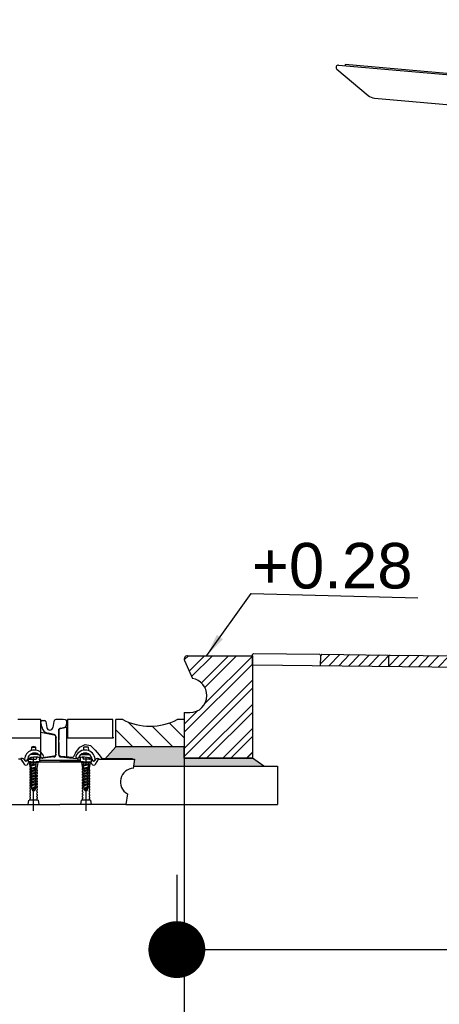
# Model space of a CAD drawing. Header units: millimetres. Extents: x 96940 to 101272, y 432237 to 434659.
# Tile 23 of 256: x 97654.62 to 97656.46, y 432600.13 to 432604.45. Entities that reach past the tile are written whole.
import ezdxf

# ---------------------------------------------------------------- set-up
doc = ezdxf.new("R2010")
doc.units = ezdxf.units.MM
doc.linetypes.add('GWI_DASHED', pattern=[5, 3.5, -1.5])
for name, color, linetype in [('NW_IP_maatvoering', 15, 'Continuous'), ('NW_profiel', 7, 'Continuous'), ('NW_profiel_arcering', 254, 'Continuous'), ('R_BN_N_Halte_ABRI', 2, 'Continuous'), ('R_BN_T_N_Halte_Blindengeleidelijn', 9, 'Continuous')]:
    doc.layers.add(name, color=color, linetype=linetype)
doc.styles.add('Arial Narrow', font='ARIALN.TTF')
doc.styles.add('DSV_ARIAL', font='arial.ttf')
doc.styles.get("Standard").update_dxf_attribs({"font": 'romans.shx'})
doc.dimstyles.new('DSV_0500', dxfattribs={"dimtxt": 0.8, "dimasz": 0.25, "dimexe": 0, "dimexo": 0.5, "dimgap": 0.1, "dimtad": 0, "dimtih": 1, "dimtoh": 1, "dimdsep": 46, "dimtxsty": 'Arial Narrow', "dimblk": 'DOT', "dimcen": 0.25, "dimaunit": 2, "dimazin": 2, "dimtfac": 1, "dimtmove": 1, "dimatfit": 3, "dimfxl": 1, "dimtolj": 1, "dimtzin": 0, "dimarcsym": 0})
doc.dimstyles.new('RET 1-500', dxfattribs={"dimtxt": 1, "dimasz": 1, "dimexe": 0.3, "dimexo": 0, "dimgap": 0.3, "dimtad": 1, "dimdec": 3, "dimzin": 1, "dimtxsty": 'Standard', "dimcen": 0, "dimclrd": 1, "dimclre": 1, "dimclrt": 7, "dimaunit": 2, "dimadec": 4, "dimazin": 0, "dimtfac": 1, "dimtdec": 3, "dimtofl": 0, "dimtmove": 0, "dimatfit": 0, "dimfxl": 1, "dimarcsym": 0})
doc.dimstyles.get("Standard").update_dxf_attribs({"dimtxt": 0.18, "dimasz": 0.18, "dimexe": 0.18, "dimexo": 0.0625, "dimgap": 0.09, "dimtad": 0, "dimtih": 1, "dimtoh": 1, "dimdec": 4, "dimzin": 0, "dimdsep": 46, "dimtxsty": 'Standard', "dimcen": 0.09, "dimadec": 0, "dimazin": 0, "dimtfac": 1, "dimtdec": 4, "dimtofl": 0, "dimtmove": 0, "dimatfit": 3, "dimfxl": 1, "dimtolj": 1, "dimtzin": 0, "dimarcsym": 0})

# ---------------------------------------------------------------- blocks, each defined once
blk = doc.blocks.new('_Dot')
at = {"color": 0, "linetype": 'ByBlock', "lineweight": -2}
blk.add_line((-0.5, 0), (-1, 0), dxfattribs=at)
at = {"color": 0, "linetype": 'ByBlock', "const_width": 0.5}
blk.add_lwpolyline([(-0.25, 0, 1), (0.25, 0, 1)], format="xyb", close=True, dxfattribs=at)
blk = doc.blocks.new('*D64')
at = {"layer": 'Defpoints', "color": 0, "transparency": 16777216}
for p in [(97655.3096, 432601.1953), (97660.3096, 432601.1953), (97660.3096, 432600.3666)]:
    blk.add_point(p, dxfattribs=at)
at = {"layer": 'NW_IP_maatvoering', "color": 0, "lineweight": -2, "transparency": 16777216}
for p, q in [((97655.3096, 432600.6953), (97655.3096, 432600.3666)), ((97660.3096, 432600.6953), (97660.3096, 432600.3666)), ((97655.5596, 432600.3666), (97657.6022, 432600.3666)), ((97660.0596, 432600.3666), (97658.017, 432600.3666))]:
    blk.add_line(p, q, dxfattribs=at)
at = {"layer": 'NW_IP_maatvoering', "color": 0, "lineweight": -2, "transparency": 16777216, "xscale": 0.25, "yscale": 0.25, "zscale": 0.25}
for p, rotation in [((97655.3096, 432600.3666), 180.0000000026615), ((97660.3096, 432600.3666), 2.661539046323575e-09)]:
    blk.add_blockref('_Dot', p, dxfattribs=dict(at, rotation=rotation))
at = {"layer": 'NW_IP_maatvoering', "color": 0, "transparency": 16777216, "insert": (97657.8096, 432600.3666), "char_height": 0.2, "attachment_point": 5, "rotation": 283.4821, "style": 'Arial Narrow'}
blk.add_mtext('\\A1;5', dxfattribs=at)
blk = doc.blocks.new('*D48')
at = {"layer": 'Defpoints', "color": 0, "linetype": 'Continuous', "ltscale": 0.05, "transparency": 16777216}
for p in [(97660.3418, 432601.4901), (97655.3417, 432601.4075), (97660.3418, 432599.9222)]:
    blk.add_point(p, dxfattribs=at)
at = {"layer": 'R_BN_T_N_Halte_Blindengeleidelijn', "color": 0, "linetype": 'Continuous', "lineweight": -2, "ltscale": 0.05, "transparency": 16777216}
for p, q in [((97660.3418, 432601.4276), (97660.3418, 432599.7422)), ((97655.3417, 432601.345), (97655.3417, 432599.7422)), ((97655.5217, 432599.9222), (97657.373, 432599.9222)), ((97660.1618, 432599.9222), (97658.393, 432599.9222))]:
    blk.add_line(p, q, dxfattribs=at)
at = {"layer": 'R_BN_T_N_Halte_Blindengeleidelijn', "color": 0, "linetype": 'Continuous', "ltscale": 0.05, "transparency": 16777216}
for points in [[(97655.5217, 432599.9522), (97655.5217, 432599.8922), (97655.3417, 432599.9222)], [(97660.1618, 432599.9522), (97660.1618, 432599.8922), (97660.3418, 432599.9222)]]:
    blk.add_solid(points, dxfattribs=at)
at = {"layer": 'R_BN_T_N_Halte_Blindengeleidelijn', "color": 0, "linetype": 'Continuous', "ltscale": 0.05, "transparency": 16777216, "insert": (97657.883, 432599.9222), "char_height": 0.18, "attachment_point": 5}
blk.add_mtext('\\A1;5.0001', dxfattribs=at)
blk = doc.blocks.new('*D53')
at = {"layer": 'Defpoints', "color": 0, "linetype": 'Continuous', "ltscale": 0.05, "transparency": 16777216}
for p in [(97638.9518, 432601.1575), (97660.3418, 432601.1575), (97660.3418, 432598.0292)]:
    blk.add_point(p, dxfattribs=at)
at = {"layer": 'R_BN_T_N_Halte_Blindengeleidelijn', "color": 0, "linetype": 'Continuous', "lineweight": -2, "ltscale": 0.05, "transparency": 16777216}
for p, q in [((97638.9518, 432601.095), (97638.9518, 432597.8492)), ((97660.3418, 432601.095), (97660.3418, 432597.8492)), ((97639.1318, 432598.0292), (97649.7505, 432598.0292)), ((97660.1618, 432598.0292), (97650.9934, 432598.0292))]:
    blk.add_line(p, q, dxfattribs=at)
at = {"layer": 'R_BN_T_N_Halte_Blindengeleidelijn', "color": 0, "linetype": 'Continuous', "ltscale": 0.05, "transparency": 16777216}
for points in [[(97639.1318, 432598.0592), (97639.1318, 432597.9992), (97638.9518, 432598.0292)], [(97660.1618, 432598.0592), (97660.1618, 432597.9992), (97660.3418, 432598.0292)]]:
    blk.add_solid(points, dxfattribs=at)
at = {"layer": 'R_BN_T_N_Halte_Blindengeleidelijn', "color": 0, "linetype": 'Continuous', "ltscale": 0.05, "transparency": 16777216, "insert": (97650.3719, 432598.0292), "char_height": 0.18, "attachment_point": 5}
blk.add_mtext('\\A1;21.3900', dxfattribs=at)
blk = doc.blocks.new('*D719')
at = {"layer": 'Defpoints', "color": 0, "transparency": 16777216}
for p in [(97651.2123, 432605.9666), (97651.2123, 432602.0642), (97651.525, 432602.0642)]:
    blk.add_point(p, dxfattribs=at)
at = {"layer": 'R_BN_N_Halte_ABRI', "color": 1, "lineweight": -2, "transparency": 16777216}
for p, q in [((97650.2123, 432605.9666), (97649.2123, 432605.9666)), ((97651.2123, 432602.0642), (97651.2123, 432605.9666)), ((97651.2123, 432605.9666), (97651.525, 432605.9666)), ((97651.525, 432602.0642), (97651.525, 432605.9666)), ((97652.525, 432605.9666), (97658.125, 432605.9666))]:
    blk.add_line(p, q, dxfattribs=at)
at = {"layer": 'R_BN_N_Halte_ABRI', "color": 1, "transparency": 16777216}
for points in [[(97650.2123, 432606.1333), (97650.2123, 432605.7999), (97651.2123, 432605.9666)], [(97652.525, 432606.1333), (97652.525, 432605.7999), (97651.525, 432605.9666)]]:
    blk.add_solid(points, dxfattribs=at)
at = {"layer": 'R_BN_N_Halte_ABRI', "color": 7, "transparency": 16777216, "insert": (97655.825, 432606.8618), "char_height": 1, "attachment_point": 5}
blk.add_mtext('0,313', dxfattribs=at)

msp = doc.modelspace()

# ---------------------------------------------------------------- hatches: boundary and pattern name
at = {"layer": 'NW_profiel_arcering'}
h = msp.add_hatch(dxfattribs=at)
h.set_pattern_fill('ANSI32', color=256, scale=0.2, angle=-360, style=0)
h.set_pattern_definition([(45, (97645.49898, 432601.37746), (-0.053033, 0.053033), []), (45, (97645.53434, 432601.37746), (-0.053033, 0.053033), [])])
edge = h.paths.add_edge_path()
edge.add_ellipse((97655.36668, 432601.48263), major_axis=(-0.05309, 0.05309), ratio=1, start_angle=135, end_angle=224.93389, ccw=False)
edge.add_line((97655.36668, 432601.40754), (97655.34177, 432601.40754))
edge.add_line((97655.34177, 432601.40754), (97655.34177, 432601.37746))
edge.add_line((97655.34177, 432601.37746), (97655.3423, 432601.37746))
edge.add_line((97655.3423, 432601.37746), (97655.3423, 432601.26246))
edge.add_line((97655.3423, 432601.26246), (97655.34177, 432601.26246))
edge.add_line((97655.34177, 432601.26246), (97655.34177, 432601.20754))
edge.add_line((97655.34177, 432601.20754), (97655.64177, 432601.20754))
edge.add_line((97655.64177, 432601.20754), (97655.64177, 432601.65754))
edge.add_line((97655.64177, 432601.65754), (97655.5263, 432601.65754))
edge.add_line((97655.5263, 432601.65746), (97655.3552, 432601.65746))
edge.add_ellipse((97655.35677, 432601.64254), major_axis=(-0.01061, 0.01061), ratio=1, start_angle=-39.00062, end_angle=69)
edge.add_line((97655.34306, 432601.63644), (97655.37824, 432601.55745))
edge.add_ellipse((97655.365, 432601.48183), major_axis=(-0.05429, 0.05429), ratio=1, start_angle=225.53693, end_angle=305.07189, ccw=False)
h = msp.add_hatch(dxfattribs=at)
h.set_pattern_fill('ANSI31', color=1, scale=0.01, angle=-360.86769, style=0)
h.set_pattern_definition([(45.86769, (97533.16964, 432488.88991), (-0.022788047, 0.022108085), [])])
h.paths.add_polyline_path([(97656.24224, 432601.65541), (97656.2373, 432601.66047), (97655.94732, 432601.66376), (97655.94226, 432601.65882), (97655.94175, 432601.61382), (97656.24173, 432601.61041)])
h.paths.add_polyline_path([(97656.53728, 432601.65706), (97656.2473, 432601.66035), (97656.24224, 432601.65541), (97656.24173, 432601.61041), (97656.54171, 432601.607), (97656.54222, 432601.652)])
at = {"layer": 'NW_profiel_arcering', "ltscale": 0.5}
h = msp.add_hatch(dxfattribs=at)
h.set_pattern_fill('ANSI31', color=1, scale=0.5, angle=-270, style=0)
h.set_pattern_definition([(135, (97645.23779, 432606.36225), (-0.04419417, -0.04419417), [])])
h.paths.add_polyline_path([(97655.34177, 432601.25754), (97655.34177, 432601.37754), (97655.31177, 432601.37754, -0.2450524), (97655.07177, 432601.37754), (97655.04177, 432601.37754), (97655.04177, 432601.25754)])
at = {"layer": 'NW_profiel_arcering'}
msp.add_hatch(color=253, dxfattribs=at).paths.add_polyline_path([(97655.69177, 432601.17253), (97655.64177, 432601.20754), (97655.34177, 432601.20754), (97655.34177, 432601.25754), (97655.04177, 432601.25754), (97654.99301, 432601.20353), (97655.12402, 432601.20353), (97655.11923, 432601.17253)])

# ---------------------------------------------------------------- linework, layer by layer
at = {"layer": 'NW_profiel'}
for p, q in [((97656.01325, 432604.23403), (97656.1505, 432604.11886)), ((97656.02055, 432604.25165), (97657.84177, 432604.09232)), ((97656.04928, 432604.25416), (97656.04893, 432604.25017)), ((97657.84177, 432604.09733), (97656.04928, 432604.25416)), ((97656.17828, 432604.10736), (97657.84177, 432603.96182))]:
    msp.add_line(p, q, dxfattribs=at)
at = {"layer": 'NW_profiel', "color": 9}
for p, q in [((97655.34306, 432601.63644), (97655.37824, 432601.55745)), ((97655.35677, 432601.65754), (97655.64177, 432601.65754)), ((97655.64177, 432601.61723), (97655.64228, 432601.66223)), ((97655.64177, 432601.65754), (97655.64177, 432601.20754)), ((97655.64734, 432601.66717), (97655.64228, 432601.66223)), ((97655.64734, 432601.66717), (97655.93732, 432601.66388)), ((97655.93732, 432601.66388), (97655.94226, 432601.65882)), ((97655.94175, 432601.61382), (97655.94226, 432601.65882)), ((97655.94732, 432601.66376), (97655.94226, 432601.65882)), ((97655.94732, 432601.66376), (97656.2373, 432601.66047)), ((97656.2373, 432601.66047), (97656.24224, 432601.65541)), ((97656.24173, 432601.61041), (97656.24224, 432601.65541)), ((97656.2473, 432601.66035), (97656.24224, 432601.65541)), ((97656.2473, 432601.66035), (97656.53728, 432601.65706)), ((97655.64177, 432601.61723), (97657.54146, 432601.59564)), ((97655.34172, 432601.40754), (97655.36672, 432601.40754)), ((97655.34172, 432601.40754), (97655.36672, 432601.40754)), ((97655.34172, 432601.40754), (97655.36672, 432601.40754)), ((97655.34177, 432601.40754), (97655.34177, 432601.20754)), ((97655.34177, 432601.40754), (97655.34177, 432601.20754)), ((97655.34177, 432601.40754), (97655.34177, 432601.20754)), ((97655.34177, 432601.37746), (97655.34177, 432601.25746)), ((97655.34177, 432601.37746), (97655.34177, 432601.25746)), ((97655.34177, 432601.37746), (97655.34177, 432601.25746)), ((97655.34177, 432601.20754), (97655.64177, 432601.20754))]:
    msp.add_line(p, q, dxfattribs=at)
at = {"layer": 'NW_profiel', "color": 1}
for p, q in [((97654.71211, 432601.37754), (97654.60988, 432601.37754)), ((97654.71211, 432601.29754), (97654.71211, 432601.37754)), ((97654.82863, 432601.37754), (97654.82863, 432601.29754)), ((97655.02863, 432601.37754), (97654.82863, 432601.37754)), ((97655.02863, 432601.29754), (97655.02863, 432601.37754)), ((97655.04177, 432601.25754), (97655.04177, 432601.37754)), ((97655.07177, 432601.37754), (97655.04177, 432601.37754)), ((97655.34177, 432601.37754), (97655.31177, 432601.37754)), ((97655.34177, 432601.37754), (97655.34177, 432601.25754)), ((97655.34177, 432601.37754), (97655.34177, 432601.25754)), ((97654.79036, 432601.22539), (97654.79036, 432601.32595)), ((97654.05172, 432601.29754), (97654.71211, 432601.29754)), ((97654.77836, 432601.30081), (97654.77836, 432601.3015)), ((97654.77836, 432601.22864), (97654.77836, 432601.29925)), ((97654.77836, 432601.23054), (97654.77836, 432601.29925)), ((97654.77836, 432601.22864), (97654.77836, 432601.29925)), ((97654.82863, 432601.29754), (97655.02863, 432601.29754)), ((97655.03261, 432601.29754), (97655.02611, 432601.29754)), ((97654.79036, 432601.25272), (97654.79036, 432601.22299)), ((97654.86432, 432601.23054), (97654.88287, 432601.25537)), ((97654.88287, 432601.25537), (97654.9071, 432601.26704)), ((97654.9071, 432601.26704), (97654.93043, 432601.26345)), ((97654.93043, 432601.26345), (97654.95017, 432601.24221)), ((97654.95017, 432601.24221), (97654.96752, 432601.22276)), ((97654.62533, 432601.20353), (97654.613, 432601.20353)), ((97654.62436, 432601.20549), (97654.62436, 432601.20499)), ((97654.63106, 432601.20549), (97654.62436, 432601.20549)), ((97654.62436, 432601.20499), (97654.63797, 432601.1817)), ((97654.63228, 432601.19153), (97654.62533, 432601.20353)), ((97654.63228, 432601.19153), (97654.62533, 432601.20353)), ((97654.63797, 432601.20153), (97654.63947, 432601.19895)), ((97654.65331, 432601.19899), (97654.6536, 432601.19949)), ((97654.65685, 432601.19153), (97654.65685, 432601.2026)), ((97654.66052, 432601.20349), (97654.66768, 432601.20351)), ((97654.66052, 432601.20349), (97654.66459, 432601.20349)), ((97654.66596, 432601.20349), (97654.66459, 432601.20349)), ((97654.66596, 432601.20349), (97654.66801, 432601.20349)), ((97654.66768, 432601.20981), (97654.66768, 432601.20349)), ((97654.66801, 432601.20349), (97654.68975, 432601.20349)), ((97654.6937, 432601.20686), (97654.69404, 432601.209)), ((97654.70317, 432601.2103), (97654.70518, 432601.20753)), ((97654.70518, 432601.20753), (97654.70518, 432601.19153)), ((97654.70518, 432601.20349), (97654.70525, 432601.20349)), ((97654.70518, 432601.20053), (97654.70518, 432601.20282)), ((97654.70518, 432601.20053), (97654.70518, 432601.20282)), ((97654.70768, 432601.19153), (97654.70768, 432601.19758)), ((97654.70768, 432601.19758), (97654.70768, 432601.19153)), ((97654.79518, 432601.19753), (97654.70818, 432601.19753)), ((97654.88218, 432601.19753), (97654.79518, 432601.19753)), ((97654.88268, 432601.19153), (97654.88268, 432601.19758)), ((97654.88681, 432601.20978), (97654.88518, 432601.20753)), ((97654.88518, 432601.20753), (97654.88518, 432601.19153)), ((97654.88518, 432601.20053), (97654.88518, 432601.20282)), ((97654.89631, 432601.209), (97654.89664, 432601.20691)), ((97654.89868, 432601.20402), (97654.89868, 432601.21164)), ((97654.92234, 432601.20349), (97654.90058, 432601.20357)), ((97654.92439, 432601.20349), (97654.92234, 432601.20349)), ((97654.92268, 432601.20981), (97654.92268, 432601.20349)), ((97654.92983, 432601.20349), (97654.92268, 432601.20351)), ((97654.92439, 432601.20349), (97654.92576, 432601.20349)), ((97654.92983, 432601.20349), (97654.92576, 432601.20349)), ((97654.9335, 432601.2026), (97654.9335, 432601.19153)), ((97654.93704, 432601.19899), (97654.93676, 432601.19949)), ((97654.95238, 432601.20153), (97654.95088, 432601.19895)), ((97654.9524, 432601.18173), (97654.96599, 432601.20499)), ((97654.95929, 432601.20549), (97654.96599, 432601.20549)), ((97654.96514, 432601.20353), (97655.11518, 432601.20353)), ((97654.96599, 432601.20499), (97654.96599, 432601.20549)), ((97654.96752, 432601.22276), (97654.97978, 432601.20616)), ((97654.97978, 432601.20616), (97655.11467, 432601.20616)), ((97654.98398, 432601.20353), (97654.99205, 432601.20353)), ((97654.99618, 432601.20353), (97655.01168, 432601.20353)), ((97655.01868, 432601.20353), (97655.03418, 432601.20353)), ((97655.61747, 432601.20898), (97655.64177, 432601.23328)), ((97654.63228, 432601.19153), (97654.63796, 432601.18173)), ((97654.63228, 432601.19153), (97654.63796, 432601.18173)), ((97654.6544, 432601.18174), (97654.65801, 432601.18799)), ((97654.6544, 432601.18173), (97654.65776, 432601.18754)), ((97654.6544, 432601.18173), (97654.65776, 432601.18754)), ((97654.66407, 432601.19149), (97654.65685, 432601.19153)), ((97654.66384, 432601.19149), (97654.66407, 432601.19149)), ((97654.66407, 432601.19149), (97654.66596, 432601.19149)), ((97654.66768, 432601.19153), (97654.66468, 432601.19153)), ((97654.66469, 432601.19153), (97654.67968, 432601.19153)), ((97654.66469, 432601.19153), (97654.67968, 432601.19153)), ((97654.66801, 432601.19149), (97654.66596, 432601.19149)), ((97654.66768, 432601.19153), (97654.66768, 432601.19149)), ((97654.67968, 432601.19153), (97654.79518, 432601.19153)), ((97654.70518, 432601.19153), (97654.69168, 432601.19153)), ((97654.79518, 432601.19153), (97654.91068, 432601.19153)), ((97654.89868, 432601.19153), (97654.79518, 432601.19153)), ((97654.88518, 432601.19153), (97654.89868, 432601.19153)), ((97654.89868, 432601.19153), (97654.9335, 432601.19153)), ((97654.91068, 432601.19153), (97654.92566, 432601.19153)), ((97654.92268, 432601.19153), (97654.92628, 432601.19149)), ((97654.93595, 432601.18174), (97654.93234, 432601.18799)), ((97655.11899, 432601.16228), (97655.12053, 432601.17253)), ((97655.12042, 432601.17273), (97655.75172, 432601.17273)), ((97655.75172, 432601.17273), (97655.75172, 432601.00353)), ((97655.09229, 432601.05095), (97655.08518, 432601.00353)), ((97654.50518, 432601.00353), (97654.79518, 432601.00353)), ((97655.08518, 432601.00353), (97654.79518, 432601.00353)), ((97655.08518, 432601.00353), (97655.75172, 432601.00353))]:
    msp.add_line(p, q, dxfattribs=at)
at = {"layer": 'NW_profiel', "color": 7}
for p, q in [((97654.71711, 432601.37254), (97654.72991, 432601.37254)), ((97654.73286, 432601.37004), (97654.73311, 432601.36854)), ((97654.73311, 432601.36854), (97654.73754, 432601.34199)), ((97654.76911, 432601.36854), (97654.7647, 432601.34208)), ((97654.82511, 432601.3712), (97654.82511, 432601.35684)), ((97654.71576, 432601.34525), (97654.71218, 432601.36672)), ((97654.79036, 432601.3294), (97654.79036, 432601.28837)), ((97654.79036, 432601.22539), (97654.79036, 432601.32595)), ((97654.79786, 432601.33909), (97654.81306, 432601.34213)), ((97654.77032, 432601.3113), (97654.74342, 432601.31668)), ((97654.77836, 432601.30181), (97654.77836, 432601.23054)), ((97654.76936, 432601.21304), (97654.70788, 432601.2058)), ((97654.77836, 432601.22804), (97654.77836, 432601.23054)), ((97654.77836, 432601.22299), (97654.77836, 432601.22804)), ((97654.79036, 432601.22539), (97654.79036, 432601.22299)), ((97654.79937, 432601.21304), (97654.83804, 432601.20918)), ((97654.83804, 432601.20918), (97654.87166, 432601.20581)), ((97654.87436, 432601.20283), (97654.87436, 432601.20054))]:
    msp.add_line(p, q, dxfattribs=at)
at = {"layer": 'NW_profiel', "color": 15, "ltscale": 0.03}
for p, q in [((97654.67018, 432601.25636), (97654.6694, 432601.24077)), ((97654.67968, 432601.25936), (97654.67018, 432601.25636)), ((97654.67018, 432601.25636), (97654.68918, 432601.25636)), ((97654.68918, 432601.25636), (97654.67968, 432601.25936)), ((97654.68985, 432601.24276), (97654.68918, 432601.25636)), ((97654.9005, 432601.24276), (97654.90118, 432601.25636)), ((97654.90118, 432601.25636), (97654.91068, 432601.25936)), ((97654.92018, 432601.25636), (97654.90118, 432601.25636)), ((97654.91068, 432601.25936), (97654.92018, 432601.25636)), ((97654.92018, 432601.25636), (97654.92095, 432601.24077)), ((97654.70211, 432601.22436), (97654.66571, 432601.22436)), ((97654.6767, 432601.22936), (97654.69112, 432601.22936)), ((97654.69768, 432601.22436), (97654.70211, 432601.22436)), ((97654.88824, 432601.22436), (97654.92464, 432601.22436)), ((97654.91365, 432601.22936), (97654.89923, 432601.22936)), ((97654.69918, 432601.18853), (97654.66018, 432601.18853)), ((97654.66028, 432601.18853), (97654.66428, 432601.16253)), ((97654.66253, 432601.18853), (97654.66398, 432601.19053)), ((97654.66398, 432601.19053), (97654.69537, 432601.19053)), ((97654.66428, 432601.16253), (97654.69528, 432601.16253)), ((97654.66428, 432601.15653), (97654.66428, 432601.16221)), ((97654.66757, 432601.18313), (97654.66757, 432601.19153)), ((97654.66884, 432601.17519), (97654.66778, 432601.18313)), ((97654.66884, 432601.17519), (97654.66778, 432601.18313)), ((97654.66778, 432601.18313), (97654.69178, 432601.18313)), ((97654.66778, 432601.18313), (97654.69178, 432601.18313)), ((97654.66778, 432601.17413), (97654.69178, 432601.18034)), ((97654.66778, 432601.17413), (97654.69178, 432601.18034)), ((97654.66884, 432601.17519), (97654.66778, 432601.17413)), ((97654.66884, 432601.17519), (97654.66778, 432601.17413)), ((97654.66903, 432601.17379), (97654.66778, 432601.17413)), ((97654.66903, 432601.17379), (97654.66778, 432601.17413)), ((97654.66778, 432601.16163), (97654.69178, 432601.16784)), ((97654.67031, 432601.16416), (97654.66778, 432601.16163)), ((97654.67067, 432601.16085), (97654.66778, 432601.16163)), ((97654.66778, 432601.14913), (97654.69178, 432601.15437)), ((97654.67178, 432601.15313), (97654.66778, 432601.14913)), ((97654.66884, 432601.17519), (97654.69145, 432601.18064)), ((97654.66884, 432601.17519), (97654.69145, 432601.18064)), ((97654.66903, 432601.17379), (97654.69178, 432601.18034)), ((97654.66903, 432601.17379), (97654.69178, 432601.18034)), ((97654.67031, 432601.16416), (97654.66903, 432601.17379)), ((97654.67031, 432601.16416), (97654.68996, 432601.16948)), ((97654.67067, 432601.16085), (97654.69178, 432601.16784)), ((97654.67178, 432601.15313), (97654.67075, 432601.16088)), ((97654.67178, 432601.15313), (97654.68847, 432601.15832)), ((97654.69178, 432601.15437), (97654.67178, 432601.14806)), ((97654.68778, 432601.15313), (97654.67178, 432601.15313)), ((97654.68778, 432601.14645), (97654.68778, 432601.15313)), ((97654.68847, 432601.15832), (97654.68965, 432601.16713)), ((97654.68847, 432601.15832), (97654.69178, 432601.15437)), ((97654.68996, 432601.16948), (97654.69139, 432601.18022)), ((97654.69178, 432601.16784), (97654.68996, 432601.16948)), ((97654.69145, 432601.18064), (97654.69178, 432601.18313)), ((97654.69145, 432601.18064), (97654.69178, 432601.18313)), ((97654.69178, 432601.18034), (97654.69145, 432601.18064)), ((97654.69178, 432601.18034), (97654.69145, 432601.18064)), ((97654.69157, 432601.18313), (97654.69157, 432601.19153)), ((97654.69528, 432601.16253), (97654.69928, 432601.18853)), ((97654.69528, 432601.15621), (97654.69528, 432601.15053)), ((97654.69537, 432601.19053), (97654.69683, 432601.18853)), ((97654.89118, 432601.18853), (97654.89518, 432601.16253)), ((97654.93018, 432601.18853), (97654.89118, 432601.18853)), ((97654.89353, 432601.18853), (97654.89498, 432601.19053)), ((97654.89498, 432601.19053), (97654.92637, 432601.19053)), ((97654.89518, 432601.16253), (97654.92618, 432601.16253)), ((97654.89518, 432601.15653), (97654.89518, 432601.16221)), ((97654.89868, 432601.18313), (97654.89868, 432601.19153)), ((97654.89973, 432601.17519), (97654.89868, 432601.18313)), ((97654.89973, 432601.17519), (97654.89868, 432601.18313)), ((97654.89868, 432601.18313), (97654.92268, 432601.18313)), ((97654.89868, 432601.18313), (97654.92268, 432601.18313)), ((97654.89868, 432601.17413), (97654.92268, 432601.18034)), ((97654.89868, 432601.17413), (97654.92268, 432601.18034)), ((97654.89973, 432601.17519), (97654.89868, 432601.17413)), ((97654.89973, 432601.17519), (97654.89868, 432601.17413)), ((97654.89992, 432601.17379), (97654.89868, 432601.17413)), ((97654.89992, 432601.17379), (97654.89868, 432601.17413)), ((97654.89868, 432601.16163), (97654.92268, 432601.16784)), ((97654.90121, 432601.16416), (97654.89868, 432601.16163)), ((97654.90156, 432601.16085), (97654.89868, 432601.16163)), ((97654.89868, 432601.14913), (97654.92268, 432601.15437)), ((97654.90268, 432601.15313), (97654.89868, 432601.14913)), ((97654.89973, 432601.17519), (97654.92234, 432601.18064)), ((97654.89973, 432601.17519), (97654.92234, 432601.18064)), ((97654.89992, 432601.17379), (97654.92268, 432601.18034)), ((97654.89992, 432601.17379), (97654.92268, 432601.18034)), ((97654.90121, 432601.16416), (97654.89992, 432601.17379)), ((97654.90121, 432601.16416), (97654.92086, 432601.16948)), ((97654.90156, 432601.16085), (97654.92268, 432601.16784)), ((97654.90268, 432601.15313), (97654.90164, 432601.16088)), ((97654.90268, 432601.15313), (97654.91937, 432601.15832)), ((97654.92268, 432601.15437), (97654.90268, 432601.14806)), ((97654.91868, 432601.15313), (97654.90268, 432601.15313)), ((97654.91868, 432601.14645), (97654.91868, 432601.15313)), ((97654.91937, 432601.15832), (97654.92054, 432601.16713)), ((97654.91937, 432601.15832), (97654.92268, 432601.15437)), ((97654.92086, 432601.16948), (97654.92229, 432601.18022)), ((97654.92268, 432601.16784), (97654.92086, 432601.16948)), ((97654.92234, 432601.18064), (97654.92268, 432601.18313)), ((97654.92234, 432601.18064), (97654.92268, 432601.18313)), ((97654.92268, 432601.18034), (97654.92234, 432601.18064)), ((97654.92268, 432601.18034), (97654.92234, 432601.18064)), ((97654.92268, 432601.18313), (97654.92268, 432601.19153)), ((97654.92618, 432601.16253), (97654.93018, 432601.18853)), ((97654.92618, 432601.15621), (97654.92618, 432601.15053)), ((97654.92637, 432601.19053), (97654.92783, 432601.18853)), ((97654.66428, 432601.14453), (97654.66428, 432601.15021)), ((97654.66428, 432601.13253), (97654.66428, 432601.13821)), ((97654.66428, 432601.12053), (97654.66428, 432601.12621)), ((97654.66428, 432601.10853), (97654.66428, 432601.11421)), ((97654.67067, 432601.14835), (97654.66778, 432601.14913)), ((97654.66778, 432601.13663), (97654.69178, 432601.14284)), ((97654.67178, 432601.14063), (97654.66778, 432601.13663)), ((97654.67067, 432601.13585), (97654.66778, 432601.13663)), ((97654.66778, 432601.12413), (97654.69178, 432601.13034)), ((97654.67178, 432601.12813), (97654.66778, 432601.12413)), ((97654.67067, 432601.12335), (97654.66778, 432601.12413)), ((97654.66778, 432601.11163), (97654.69178, 432601.11784)), ((97654.67178, 432601.11563), (97654.66778, 432601.11163)), ((97654.67067, 432601.11085), (97654.66778, 432601.11163)), ((97654.67067, 432601.14835), (97654.67178, 432601.14806)), ((97654.67067, 432601.13585), (97654.67178, 432601.13556)), ((97654.67067, 432601.12335), (97654.67178, 432601.12306)), ((97654.67067, 432601.11085), (97654.67178, 432601.11056)), ((97654.67178, 432601.14187), (97654.67178, 432601.14806)), ((97654.68778, 432601.14645), (97654.67178, 432601.14063)), ((97654.69178, 432601.14284), (97654.67178, 432601.13556)), ((97654.67178, 432601.14063), (97654.67178, 432601.14164)), ((97654.67178, 432601.12813), (97654.67178, 432601.13556)), ((97654.68778, 432601.13395), (97654.67178, 432601.12813)), ((97654.69178, 432601.13034), (97654.67178, 432601.12306)), ((97654.67178, 432601.12813), (97654.67178, 432601.12914)), ((97654.67178, 432601.11563), (97654.67178, 432601.12306)), ((97654.68778, 432601.12145), (97654.67178, 432601.11563)), ((97654.69178, 432601.11784), (97654.67178, 432601.11056)), ((97654.67178, 432601.11563), (97654.67178, 432601.11664)), ((97654.67178, 432601.10313), (97654.67178, 432601.11056)), ((97654.68778, 432601.10895), (97654.67178, 432601.10313)), ((97654.69178, 432601.14284), (97654.68778, 432601.14645)), ((97654.68778, 432601.13395), (97654.68778, 432601.14138)), ((97654.69178, 432601.13034), (97654.68778, 432601.13395)), ((97654.68778, 432601.12145), (97654.68778, 432601.12888)), ((97654.69178, 432601.11784), (97654.68778, 432601.12145)), ((97654.68778, 432601.10895), (97654.68778, 432601.11638)), ((97654.69178, 432601.10534), (97654.68778, 432601.10895)), ((97654.69528, 432601.14421), (97654.69528, 432601.13853)), ((97654.69528, 432601.13221), (97654.69528, 432601.12653)), ((97654.69528, 432601.12021), (97654.69528, 432601.11453)), ((97654.89518, 432601.14453), (97654.89518, 432601.15021)), ((97654.89518, 432601.13253), (97654.89518, 432601.13821)), ((97654.89518, 432601.12053), (97654.89518, 432601.12621)), ((97654.89518, 432601.10853), (97654.89518, 432601.11421)), ((97654.90156, 432601.14835), (97654.89868, 432601.14913)), ((97654.89868, 432601.13663), (97654.92268, 432601.14284)), ((97654.90268, 432601.14063), (97654.89868, 432601.13663)), ((97654.90156, 432601.13585), (97654.89868, 432601.13663)), ((97654.89868, 432601.12413), (97654.92268, 432601.13034)), ((97654.90268, 432601.12813), (97654.89868, 432601.12413)), ((97654.90156, 432601.12335), (97654.89868, 432601.12413)), ((97654.89868, 432601.11163), (97654.92268, 432601.11784)), ((97654.90268, 432601.11563), (97654.89868, 432601.11163)), ((97654.90156, 432601.11085), (97654.89868, 432601.11163)), ((97654.90156, 432601.14835), (97654.90268, 432601.14806)), ((97654.90156, 432601.13585), (97654.90268, 432601.13556)), ((97654.90156, 432601.12335), (97654.90268, 432601.12306)), ((97654.90156, 432601.11085), (97654.90268, 432601.11056)), ((97654.90268, 432601.14187), (97654.90268, 432601.14806)), ((97654.91868, 432601.14645), (97654.90268, 432601.14063)), ((97654.92268, 432601.14284), (97654.90268, 432601.13556)), ((97654.90268, 432601.14063), (97654.90268, 432601.14164)), ((97654.90268, 432601.12813), (97654.90268, 432601.13556)), ((97654.91868, 432601.13395), (97654.90268, 432601.12813)), ((97654.92268, 432601.13034), (97654.90268, 432601.12306)), ((97654.90268, 432601.12813), (97654.90268, 432601.12914)), ((97654.90268, 432601.11563), (97654.90268, 432601.12306)), ((97654.91868, 432601.12145), (97654.90268, 432601.11563)), ((97654.92268, 432601.11784), (97654.90268, 432601.11056)), ((97654.90268, 432601.11563), (97654.90268, 432601.11664)), ((97654.90268, 432601.10313), (97654.90268, 432601.11006)), ((97654.91868, 432601.10895), (97654.90268, 432601.10313)), ((97654.92268, 432601.14284), (97654.91868, 432601.14645)), ((97654.91868, 432601.13395), (97654.91868, 432601.14138)), ((97654.92268, 432601.13034), (97654.91868, 432601.13395)), ((97654.91868, 432601.12145), (97654.91868, 432601.12888)), ((97654.92268, 432601.11784), (97654.91868, 432601.12145)), ((97654.91868, 432601.10895), (97654.91868, 432601.11638)), ((97654.92268, 432601.10534), (97654.91868, 432601.10895)), ((97654.92618, 432601.14421), (97654.92618, 432601.13853)), ((97654.92618, 432601.13221), (97654.92618, 432601.12653)), ((97654.92618, 432601.12021), (97654.92618, 432601.11453)), ((97654.66428, 432601.09653), (97654.66428, 432601.10221)), ((97654.66428, 432601.08453), (97654.66428, 432601.09021)), ((97654.66428, 432601.07253), (97654.66428, 432601.07821)), ((97654.66428, 432601.06053), (97654.66428, 432601.06621)), ((97654.66778, 432601.09913), (97654.69178, 432601.10534)), ((97654.67178, 432601.10313), (97654.66778, 432601.09913)), ((97654.67067, 432601.09835), (97654.66778, 432601.09913)), ((97654.66778, 432601.08663), (97654.69178, 432601.09284)), ((97654.67178, 432601.09063), (97654.66778, 432601.08663)), ((97654.67067, 432601.08585), (97654.66778, 432601.08663)), ((97654.67067, 432601.09835), (97654.67178, 432601.09806)), ((97654.67067, 432601.08585), (97654.67178, 432601.08556)), ((97654.69178, 432601.10534), (97654.67178, 432601.09806)), ((97654.67178, 432601.10313), (97654.67178, 432601.10414)), ((97654.67178, 432601.09063), (97654.67178, 432601.09806)), ((97654.68778, 432601.09645), (97654.67178, 432601.09063)), ((97654.69178, 432601.09284), (97654.67178, 432601.08556)), ((97654.67178, 432601.07813), (97654.67178, 432601.08556)), ((97654.67178, 432601.07313), (97654.68778, 432601.08395)), ((97654.69178, 432601.08034), (97654.67178, 432601.07306)), ((97654.67178, 432601.07813), (97654.67178, 432601.07914)), ((97654.67178, 432601.07313), (97654.67178, 432601.07813)), ((97654.67178, 432601.07306), (97654.67178, 432601.07313)), ((97654.67178, 432601.07313), (97654.68778, 432601.07313)), ((97654.67178, 432601.07313), (97654.67478, 432601.06513)), ((97654.68478, 432601.06513), (97654.68778, 432601.07313)), ((97654.68778, 432601.09645), (97654.68778, 432601.10388)), ((97654.69178, 432601.09284), (97654.68778, 432601.09645)), ((97654.68778, 432601.08395), (97654.68778, 432601.09138)), ((97654.69178, 432601.08034), (97654.68778, 432601.08395)), ((97654.68778, 432601.07313), (97654.68778, 432601.07888)), ((97654.69528, 432601.10821), (97654.69528, 432601.10253)), ((97654.69528, 432601.09621), (97654.69528, 432601.09053)), ((97654.69528, 432601.08421), (97654.69528, 432601.07853)), ((97654.69528, 432601.07221), (97654.69528, 432601.06653)), ((97654.89518, 432601.09653), (97654.89518, 432601.10221)), ((97654.89518, 432601.08453), (97654.89518, 432601.09021)), ((97654.89518, 432601.07253), (97654.89518, 432601.07821)), ((97654.89518, 432601.06053), (97654.89518, 432601.06621)), ((97654.89868, 432601.09913), (97654.92268, 432601.10534)), ((97654.90268, 432601.10313), (97654.89868, 432601.09913)), ((97654.90156, 432601.09835), (97654.89868, 432601.09913)), ((97654.89868, 432601.08663), (97654.92268, 432601.09284)), ((97654.90268, 432601.09063), (97654.89868, 432601.08663)), ((97654.90156, 432601.08585), (97654.89868, 432601.08663)), ((97654.90156, 432601.09835), (97654.90268, 432601.09806)), ((97654.90156, 432601.08585), (97654.90268, 432601.08556)), ((97654.92268, 432601.10534), (97654.90268, 432601.09806)), ((97654.90268, 432601.10313), (97654.90268, 432601.10414)), ((97654.90268, 432601.09063), (97654.90268, 432601.09806)), ((97654.91868, 432601.09645), (97654.90268, 432601.09063)), ((97654.92268, 432601.09284), (97654.90268, 432601.08556)), ((97654.90268, 432601.09063), (97654.90268, 432601.09164)), ((97654.90268, 432601.07813), (97654.90268, 432601.08556)), ((97654.90268, 432601.07313), (97654.91868, 432601.08395)), ((97654.92268, 432601.08034), (97654.90268, 432601.07306)), ((97654.90268, 432601.07813), (97654.90268, 432601.07914)), ((97654.90268, 432601.07313), (97654.90268, 432601.07813)), ((97654.90268, 432601.07306), (97654.90268, 432601.07313)), ((97654.90268, 432601.07313), (97654.91868, 432601.07313)), ((97654.90268, 432601.07313), (97654.90568, 432601.06513)), ((97654.91568, 432601.06513), (97654.91868, 432601.07313)), ((97654.91868, 432601.09645), (97654.91868, 432601.10388)), ((97654.92268, 432601.09284), (97654.91868, 432601.09645)), ((97654.91868, 432601.08395), (97654.91868, 432601.09138)), ((97654.92268, 432601.08034), (97654.91868, 432601.08395)), ((97654.91868, 432601.07313), (97654.91868, 432601.07888)), ((97654.92618, 432601.10821), (97654.92618, 432601.10253)), ((97654.92618, 432601.09621), (97654.92618, 432601.09053)), ((97654.92618, 432601.08421), (97654.92618, 432601.07853)), ((97654.92618, 432601.07221), (97654.92618, 432601.06653)), ((97654.66428, 432601.04853), (97654.66428, 432601.05421)), ((97654.66428, 432601.03653), (97654.66428, 432601.04221)), ((97654.66428, 432601.02453), (97654.66428, 432601.03021)), ((97654.66945, 432601.02353), (97654.66428, 432601.02453)), ((97654.67478, 432601.06513), (97654.68478, 432601.06513)), ((97654.69528, 432601.06021), (97654.69528, 432601.05453)), ((97654.69528, 432601.04821), (97654.69528, 432601.04253)), ((97654.69528, 432601.03621), (97654.69528, 432601.03053)), ((97654.69528, 432601.02421), (97654.69528, 432601.02353)), ((97654.89518, 432601.04853), (97654.89518, 432601.05421)), ((97654.89518, 432601.03653), (97654.89518, 432601.04221)), ((97654.89518, 432601.02453), (97654.89518, 432601.03021)), ((97654.90034, 432601.02353), (97654.89518, 432601.02453)), ((97654.90568, 432601.06513), (97654.91568, 432601.06513)), ((97654.92618, 432601.06021), (97654.92618, 432601.05453)), ((97654.92618, 432601.04821), (97654.92618, 432601.04253)), ((97654.92618, 432601.03621), (97654.92618, 432601.03053)), ((97654.92618, 432601.02421), (97654.92618, 432601.02353))]:
    msp.add_line(p, q, dxfattribs=at)
at = {"layer": 'NW_profiel', "color": 1, "linetype": 'GWI_DASHED', "ltscale": 0.03}
for p, q in [((97654.67968, 432600.97622), (97654.67968, 432601.21132)), ((97654.91068, 432600.97622), (97654.91068, 432601.21132))]:
    msp.add_line(p, q, dxfattribs=at)
at = {"layer": 'NW_profiel', "color": 1, "ltscale": 0.03}
for p, q in [((97654.65657, 432601.00353), (97654.65957, 432601.02353)), ((97654.66553, 432601.02353), (97654.65978, 432601.02353)), ((97654.69528, 432601.02353), (97654.66553, 432601.02353)), ((97654.69978, 432601.02353), (97654.69528, 432601.02353)), ((97654.69957, 432601.02353), (97654.70257, 432601.00353)), ((97654.88768, 432601.00353), (97654.89068, 432601.02353)), ((97654.89643, 432601.02353), (97654.89068, 432601.02353)), ((97654.92618, 432601.02353), (97654.89643, 432601.02353)), ((97654.93068, 432601.02353), (97654.92618, 432601.02353)), ((97654.93068, 432601.02353), (97654.93368, 432601.00353))]:
    msp.add_line(p, q, dxfattribs=at)
at = {"layer": 'NW_profiel', "color": 1}
for points in [[(97654.7905, 432601.32947, -0.2785768), (97654.79871, 432601.3383), (97654.82523, 432601.3436), (97654.82523, 432601.21054), (97654.79968, 432601.21511, -0.2380672), (97654.79058, 432601.22307)], [(97654.7785, 432601.22569, -0.3853136), (97654.76942, 432601.2158), (97654.7122, 432601.20739), (97654.7122, 432601.32193), (97654.77026, 432601.3104, -0.3517905), (97654.7785, 432601.29904, -0.3517905)]]:
    msp.add_lwpolyline(points, format="xyb", dxfattribs=at)
at = {"layer": 'NW_profiel', "color": 1, "flags": 128}
msp.add_lwpolyline([(97654.86432, 432601.23054), (97654.85355, 432601.20995), (97654.79864, 432601.21457), (97654.793, 432601.21867), (97654.79146, 432601.33557)], dxfattribs=at)
at = {"layer": 'NW_profiel', "color": 1}
msp.add_lwpolyline([(97655.34177, 432601.25754), (97655.34177, 432601.25754), (97655.04177, 432601.25754), (97654.99301, 432601.20353), (97655.12402, 432601.20353), (97655.12402, 432601.20353), (97655.11923, 432601.17253), (97655.69177, 432601.17253), (97655.64177, 432601.20754), (97655.34177, 432601.20754)], close=True, dxfattribs=at)
at = {"layer": 'NW_profiel'}
for centre, radius, start, end in [((97656.01968, 432604.24169), 0.01, 85, 230), ((97656.18264, 432604.15717), 0.05, 230, 265)]:
    msp.add_arc(centre, radius, start, end, dxfattribs=at)
at = {"layer": 'NW_profiel', "color": 9}
for centre, radius, start, end in [((97655.35677, 432601.64254), 0.015, 90, 204), ((97655.365, 432601.48183), 0.07677, 0.53658, 80.07189), ((97655.36668, 432601.48263), 0.07509, 270.02753, 359.9339)]:
    msp.add_arc(centre, radius, start, end, dxfattribs=at)
at = {"layer": 'NW_profiel', "color": 7}
for centre, radius, start, end in [((97654.71711, 432601.36754), 0.005, 90, 189.46232), ((97654.72991, 432601.36954), 0.003, 9.46232, 90), ((97654.77898, 432601.3669), 0.01, 95.0351, 170.53768), ((97654.79575, 432601.15236), 0.22519, 83.64653, 94.49462), ((97654.82011, 432601.3712), 0.005, 0, 83.64654), ((97654.75028, 432601.351), 0.035, 189.46232, 258.69007), ((97654.75105, 432601.34424), 0.0137, 189.46232, 270), ((97654.75117, 432601.34424), 0.0137, 270, 350.53768), ((97654.80036, 432601.3294), 0.01, 101.30993, 180), ((97654.81011, 432601.35684), 0.015, 281.30993, 360), ((97654.76836, 432601.3015), 0.01, 8.90542, 78.69007), ((97654.76836, 432601.3015), 0.01, 0, 8.90542), ((97654.70818, 432601.20282), 0.003, 95.71059, 179.99999), ((97654.70818, 432601.20282), 0.003, 95.71059, 179.99999), ((97654.70818, 432601.20053), 0.003, 180, 270), ((97654.70818, 432601.20053), 0.003, 180, 270), ((97654.76836, 432601.22299), 0.01, 275.71059, 360), ((97654.80036, 432601.22299), 0.01, 180, 264.28941), ((97654.87136, 432601.20054), 0.003, 270, 360), ((97654.87136, 432601.20283), 0.003, 360, 84.28941)]:
    msp.add_arc(centre, radius, start, end, dxfattribs=at)
at = {"layer": 'NW_profiel', "color": 1}
for centre, radius, start, end in [((97655.19177, 432601.60769), 0.25955, 242.46174, 297.53826), ((97654.63106, 432601.19749), 0.008, 30.29999, 89.99999), ((97654.64638, 432601.20299), 0.008, 210.29997, 329.99999), ((97654.66884, 432601.19171), 0.018, 101.25067, 156.47574), ((97654.66052, 432601.19549), 0.008, 90, 150), ((97654.68874, 432601.09167), 0.12, 100.11123, 101.25063), ((97654.68874, 432601.09167), 0.12, 88.59951, 100.11118), ((97654.68975, 432601.20749), 0.004, 269.99999, 350.99999), ((97654.68874, 432601.09167), 0.12, 81.40271, 88.59952), ((97654.69701, 432601.20853), 0.003, 104.69379, 170.99999), ((97654.70074, 432601.20853), 0.003, 35.99997, 50.96419), ((97654.70876, 432601.21648), 0.0065, 251.32392, 306.65068), ((97654.88159, 432601.21648), 0.0065, 236.10936, 288.67601), ((97654.88218, 432601.20053), 0.003, 270, 360), ((97654.90161, 432601.09167), 0.12, 78.74938, 98.5973), ((97654.88923, 432601.20801), 0.003, 96.0724, 143.99997), ((97654.88923, 432601.20802), 0.003, 144.0117, 144.03666), ((97654.88923, 432601.20801), 0.003, 96.07965, 96.14672), ((97654.89337, 432601.20838), 0.003, 8.99919, 94.0373), ((97654.90059, 432601.20757), 0.004, 188.99805, 269.84988), ((97654.92151, 432601.19171), 0.018, 23.52426, 78.74932), ((97654.92983, 432601.19549), 0.008, 30, 90), ((97654.94397, 432601.20299), 0.008, 210.00001, 329.70003), ((97654.95929, 432601.19749), 0.008, 90.00001, 149.70001), ((97654.64618, 432601.18649), 0.0095, 210.07804, 329.92196), ((97654.64618, 432601.18649), 0.0095, 210.07804, 329.92196), ((97654.64618, 432601.18649), 0.0095, 210.29997, 330), ((97654.66469, 432601.18353), 0.008, 89.99993, 149.92203), ((97654.66469, 432601.18353), 0.008, 89.99993, 149.92203), ((97654.66407, 432601.18449), 0.007, 90, 150), ((97654.92628, 432601.18449), 0.007, 30, 90), ((97654.94418, 432601.18649), 0.0095, 210.00001, 329.70003), ((97654.94418, 432601.18649), 0.0095, 210.07804, 329.92196), ((97655.12118, 432601.10353), 0.06, 91.89796, 241.21859)]:
    msp.add_arc(centre, radius, start, end, dxfattribs=at)
at = {"layer": 'NW_profiel', "color": 15, "ltscale": 0.03}
for centre, radius, start, end in [((97654.68375, 432601.1994), 0.04379, 109.13049, 174.90788), ((97654.68375, 432601.1994), 0.04379, 81.98845, 109.13048), ((97654.68375, 432601.1994), 0.04379, 20.50686, 81.98845), ((97654.9066, 432601.1994), 0.04379, 80.40816, 159.49313), ((97654.9066, 432601.1994), 0.04379, 5.09212, 80.40816), ((97654.64638, 432601.20149), 0.0065, 163.99273, 0.45015), ((97654.64638, 432601.20149), 0.0065, 163.99273, 9.59176), ((97654.68391, 432601.19894), 0.03126, 131.82483, 173.85748), ((97654.64638, 432601.20149), 0.0065, 0.45005, 7.04704), ((97654.68391, 432601.19894), 0.03126, 128.02283, 132.0576), ((97654.66884, 432601.19171), 0.031, 100.25199, 100.91922), ((97654.68874, 432601.09167), 0.133, 99.91701, 101.0175), ((97654.68391, 432601.19894), 0.03126, 76.66685, 128.02287), ((97654.66168, 432601.21836), 0.006, 46.08322, 60.22199), ((97654.68874, 432601.09167), 0.133, 93.90904, 99.91726), ((97654.68391, 432601.19894), 0.03126, 54.40066, 76.66685), ((97654.68874, 432601.09167), 0.133, 84.43262, 86.09097), ((97654.68874, 432601.09167), 0.133, 83.98142, 86.0909), ((97654.68391, 432601.19894), 0.03126, 19.82549, 54.40067), ((97654.68391, 432601.19894), 0.03126, 53.08767, 54.40069), ((97654.71836, 432601.21365), 0.0065, 219.20539, 9.59177), ((97654.87199, 432601.21365), 0.0065, 170.40823, 352.95227), ((97654.87199, 432601.21365), 0.0065, 144.80924, 170.40824), ((97654.90644, 432601.19894), 0.03126, 6.1427, 153.57202), ((97654.90161, 432601.09167), 0.133, 78.98248, 96.01862), ((97654.92868, 432601.21836), 0.006, 119.77753, 133.91555), ((97654.92151, 432601.19171), 0.031, 79.08069, 79.74791), ((97654.94397, 432601.20149), 0.0065, 179.54984, 16.00725), ((97654.94397, 432601.20149), 0.0065, 170.40824, 16.00725), ((97654.94397, 432601.20149), 0.0065, 172.95224, 179.54993), ((97654.92151, 432601.19171), 0.031, 20.83012, 22.22162), ((97654.66278, 432601.16537), 0.0035, 295.37691, 305.82858), ((97654.66278, 432601.15337), 0.0035, 295.37693, 64.62307), ((97654.69678, 432601.15937), 0.0035, 115.37693, 244.62307), ((97654.89368, 432601.16537), 0.0035, 295.37691, 305.82858), ((97654.89368, 432601.15337), 0.0035, 295.37693, 64.62307), ((97654.92768, 432601.15937), 0.0035, 115.37693, 244.62307), ((97654.66278, 432601.14137), 0.0035, 295.37693, 64.62307), ((97654.66278, 432601.12937), 0.0035, 295.37693, 64.62307), ((97654.66278, 432601.11737), 0.0035, 295.37693, 64.62307), ((97654.69678, 432601.14737), 0.0035, 115.37693, 244.62307), ((97654.69678, 432601.13537), 0.0035, 115.37693, 244.62307), ((97654.69678, 432601.12337), 0.0035, 115.37693, 244.62307), ((97654.69678, 432601.11137), 0.0035, 115.37693, 244.62307), ((97654.89368, 432601.14137), 0.0035, 295.37693, 64.62307), ((97654.89368, 432601.12937), 0.0035, 295.37693, 64.62307), ((97654.89368, 432601.11737), 0.0035, 295.37693, 64.62307), ((97654.92768, 432601.14737), 0.0035, 115.37693, 244.62307), ((97654.92768, 432601.13537), 0.0035, 115.37693, 244.62307), ((97654.92768, 432601.12337), 0.0035, 115.37693, 244.62307), ((97654.92768, 432601.11137), 0.0035, 115.37693, 244.62307), ((97654.66278, 432601.10537), 0.0035, 295.37693, 64.62307), ((97654.66278, 432601.09337), 0.0035, 295.37693, 64.62307), ((97654.66278, 432601.08137), 0.0035, 295.37693, 64.62307), ((97654.66278, 432601.06937), 0.0035, 295.37693, 64.62307), ((97654.69678, 432601.09937), 0.0035, 115.37693, 244.62307), ((97654.69678, 432601.08737), 0.0035, 115.37693, 244.62307), ((97654.69678, 432601.07537), 0.0035, 115.37693, 244.62307), ((97654.69678, 432601.06337), 0.0035, 115.37693, 244.62307), ((97654.89368, 432601.10537), 0.0035, 295.37693, 64.62307), ((97654.89368, 432601.09337), 0.0035, 295.37693, 64.62307), ((97654.89368, 432601.08137), 0.0035, 295.37693, 64.62307), ((97654.89368, 432601.06937), 0.0035, 295.37693, 64.62307), ((97654.92768, 432601.09937), 0.0035, 115.37693, 244.62307), ((97654.92768, 432601.08737), 0.0035, 115.37693, 244.62307), ((97654.92768, 432601.07537), 0.0035, 115.37693, 244.62307), ((97654.92768, 432601.06337), 0.0035, 115.37693, 244.62307), ((97654.66278, 432601.05737), 0.0035, 295.37693, 64.62307), ((97654.66278, 432601.04537), 0.0035, 295.37693, 64.62307), ((97654.66278, 432601.03337), 0.0035, 295.37693, 64.62307), ((97654.66278, 432601.02137), 0.0035, 38.15563, 64.62307), ((97654.69678, 432601.05137), 0.0035, 115.37693, 244.62307), ((97654.69678, 432601.03937), 0.0035, 115.37693, 244.62307), ((97654.69678, 432601.02737), 0.0035, 115.37693, 244.62307), ((97654.89368, 432601.05737), 0.0035, 295.37693, 64.62307), ((97654.89368, 432601.04537), 0.0035, 295.37693, 64.62307), ((97654.89368, 432601.03337), 0.0035, 295.37693, 64.62307), ((97654.89368, 432601.02137), 0.0035, 38.15563, 64.62307), ((97654.92768, 432601.05137), 0.0035, 115.37693, 244.62307), ((97654.92768, 432601.03937), 0.0035, 115.37693, 244.62307), ((97654.92768, 432601.02737), 0.0035, 115.37693, 244.62307)]:
    msp.add_arc(centre, radius, start, end, dxfattribs=at)

# ---------------------------------------------------------------- texts
at = {"layer": 'NW_IP_maatvoering', "insert": (97655.63922, 432602.15293), "char_height": 0.2, "width": 4.8319225, "attachment_point": 1, "rotation": 0, "style": 'DSV_ARIAL'}
msp.add_mtext('+0.28', dxfattribs=at)

# ---------------------------------------------------------------- dimensions: what is measured, and where the dimension line sits
at = {"layer": 'NW_IP_maatvoering'}
dim = msp.add_aligned_dim(p1=(97655.30955, 432601.19526), p2=(97660.3096, 432601.19526), distance=-0.82866, dimstyle='DSV_0500', override={"dimtxt": 0.2}, dxfattribs=at)
dim.commit()
dim.dimension.update_dxf_attribs({"geometry": '*D64', "text_midpoint": (97657.80958, 432600.3666), "text_rotation": 180})
at = {"layer": 'R_BN_N_Halte_ABRI', "color": 4}
dim = msp.add_linear_dim(base=(97651.21232, 432605.96661), p1=(97651.525, 432602.06424), p2=(97651.21232, 432602.06424), dimstyle='RET 1-500', override={"dimexe": 0, "dimzin": 0, "dimtofl": 1, "dimatfit": 2}, dxfattribs=at)
dim.commit()
dim.dimension.update_dxf_attribs({"geometry": '*D719', "text_midpoint": (97655.825, 432605.96661), "dimtype": 160})
at = {"layer": 'R_BN_T_N_Halte_Blindengeleidelijn', "color": 6, "linetype": 'Continuous', "ltscale": 0.05}
for base, p1, p2, picture, middle in [((97660.341769, 432599.922152), (97655.341718, 432601.407545), (97660.341769, 432601.490141), '*D48', (97657.883033, 432599.922152)), ((97660.34177, 432598.02925), (97638.95177, 432601.15754), (97660.34177, 432601.15754), '*D53', (97650.37195, 432598.02925))]:
    dim = msp.add_linear_dim(base=base, p1=p1, p2=p2, dimstyle='Standard', dxfattribs=at)
    dim.commit()
    dim.dimension.update_dxf_attribs({"geometry": picture, "text_midpoint": middle, "dimtype": 160})

# ---------------------------------------------------------------- leaders
at = {"layer": 'NW_IP_maatvoering'}
msp.add_leader([(97655.44075, 432601.65808), (97655.63625, 432601.9306), (97656.36877, 432601.91118)], dimstyle='DSV_0500', override={"dimasz": 0.1, "dimgap": 0.1, "dimtad": 0}, dxfattribs=at)

doc.saveas('drawing.dxf')
